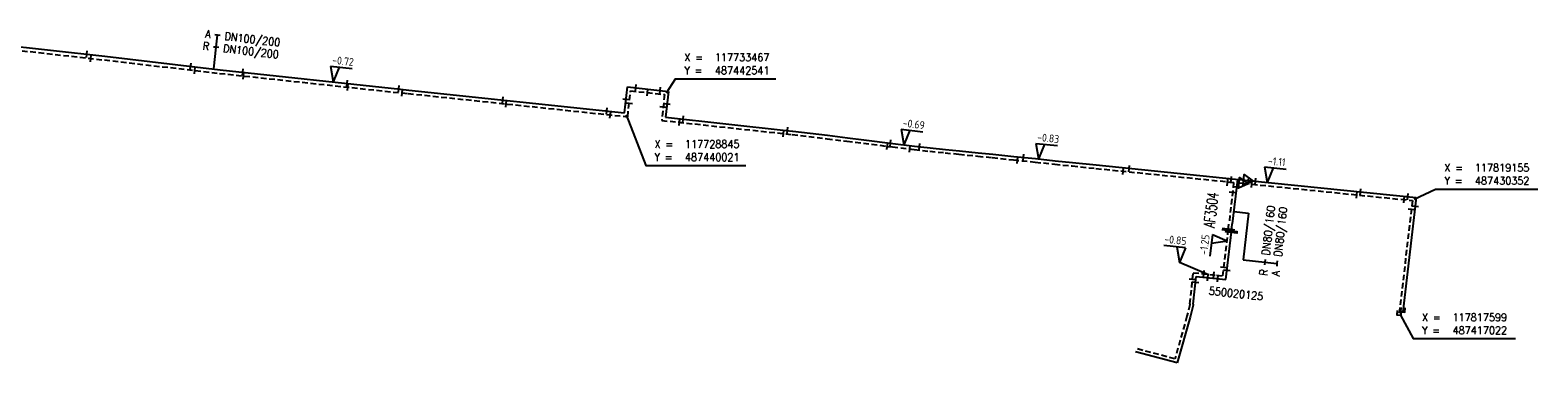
# Model space of a CAD drawing. Header units: millimetres. Extents: x 0 to 118318689, y 0 to 490460760.
# Tile 108 of 117: x 117660545 to 117833320, y 487411541 to 487449752. Entities that reach past the tile are written whole.
import ezdxf
from ezdxf.enums import TextEntityAlignment as Align

# ---------------------------------------------------------------- set-up
doc = ezdxf.new("R2010")
doc.units = ezdxf.units.MM
doc.header["$LTSCALE"] = 200
doc.linetypes.add('HIDDEN2', pattern=[4.7625, 3.175, -1.5875])
doc.layers.get('0').update_dxf_attribs({"color": 8})
for name, color, linetype in [('WT-C-AFSLUITER', 7, 'Continuous'), ('WT-C-mof', 7, 'Continuous'), ('WT-C-VERLOOP', 7, 'Continuous'), ('WT-I-coord', 7, 'Continuous'), ('WT-I-diam', 7, 'Continuous'), ('WT-I-info', 7, 'Continuous'), ('WT-I-NAP', 7, 'Continuous'), ('WT-L-aanvoer', 6, 'Continuous'), ('WT-L-retour', 6, 'HIDDEN2')]:
    doc.layers.add(name, color=color, linetype=linetype)
doc.styles.add('DIN17', font='ROMANS.SHX', dxfattribs={"width": 0.9})
doc.styles.add('ISOCP', font='ISOCP.SHX')

# ---------------------------------------------------------------- blocks, each defined once
blk = doc.blocks.new('LR-mof')
at = {"color": 0, "linetype": 'ByBlock', "lineweight": -2}
blk.add_line((0, -0.75), (0, 0.75), dxfattribs=at)
blk = doc.blocks.new('LR-smof')
at = {"color": 0, "linetype": 'ByBlock', "lineweight": -2}
blk.add_lwpolyline([(1, 0.5), (0, 0.5), (0, -0.5), (1, -0.5)], dxfattribs=at)
blk = doc.blocks.new('rb_topo_xylr')
at = {"color": 0, "linetype": 'Continuous', "style": 'DIN17', "width": 0.9}
for s, p in [('X =', (0, 4)), ('Y =', (0, 1))]:
    blk.add_text(s, height=1.8, dxfattribs=at).set_placement(p)
at = {"color": 0, "style": 'DIN17', "width": 0.9}
for tag, p in [('X', (7, 4)), ('Y', (7, 1))]:
    blk.add_attdef(tag, p, '', height=1.8, dxfattribs=at)
blk = doc.blocks.new('LR-VERL')
at = {"color": 0, "linetype": 'ByBlock', "lineweight": -2}
blk.add_lwpolyline([(1.08, 0), (-1.08, -1.25), (-1.08, 1.25)], close=True, dxfattribs=at)
blk = doc.blocks.new('nap1')
at = {"color": 0, "linetype": 'Continuous'}
for p, q in [((-1, 3.5), (0, 0)), ((-1, 3.5), (4, 3.5)), ((1, 3.5), (0, 0))]:
    blk.add_line(p, q, dxfattribs=at)
at = {"color": 0, "linetype": 'Continuous', "style": 'ISOCP'}
for tag, p in [('*1', (1.7, 5)), ('*2', (4, 1.5))]:
    blk.add_attdef(tag, text='', height=1.8, dxfattribs=at).set_placement(p, align=Align.MIDDLE)
blk = doc.blocks.new('nap2')
at = {"color": 0, "linetype": 'Continuous'}
for p, q in [((1, 3.5), (-4, 3.5)), ((-1, 3.5), (0, 0)), ((1, 3.5), (0, 0))]:
    blk.add_line(p, q, dxfattribs=at)
at = {"color": 0, "linetype": 'Continuous', "style": 'ISOCP'}
for tag, p in [('*1', (-1.5, 5)), ('*2', (-4, 1.5))]:
    blk.add_attdef(tag, text='', height=1.8, dxfattribs=at).set_placement(p, align=Align.MIDDLE)
blk = doc.blocks.new('LR-AFS')
at = {"color": 0, "lineweight": -3, "const_width": 0.7}
blk.add_lwpolyline([(0, -1.5), (0, 1.5)], dxfattribs=at)
at = {"color": 7, "linetype": 'ByBlock', "lineweight": -2, "style": 'DIN17', "width": 0.9}
blk.add_attdef('*1', text='', height=2.5, dxfattribs=at).set_placement((0, 5), align=Align.MIDDLE)
at = {"color": 0, "linetype": 'ByBlock', "lineweight": -2, "style": 'DIN17', "width": 0.3, "flags": 1}
for tag, p in [('*2', (2.5, 1.5)), ('OCODE', (-7.5, -2.5)), ('NCODE', (-2.5, -2.5)), ('BC', (2.5, -2.5)), ('RK', (7.5, -2.5)), ('FABR', (-7.5, -7.5)), ('ST', (-7.5, -5)), ('VCODE', (-2.5, -5)), ('TYPE', (-2.5, -7.5)), ('OPBOUW', (2.5, -7.5)), ('NIVO', (2.5, -5)), ('BEDIEN', (7.5, -7.5)), ('IMM', (7.5, -5)), ('VERTR', (-7.5, -10)), ('OPBLEN', (-2.5, -10)), ('HULPST', (2.5, -10)), ('VERLSP', (7.5, -10)), ('DEKM', (-7.5, -12.5)), ('PDATUM', (-2.5, -12.5)), ('OPM', (2.5, -12.5)), ('BORD', (7.5, -12.5)), ('BORDL', (-7.5, -15)), ('BORDX', (-2.5, -15)), ('BORDY', (2.5, -15)), ('BORDZ', (7.5, -15))]:
    blk.add_attdef(tag, text='', height=1.8, dxfattribs=at).set_placement(p, align=Align.MIDDLE)
blk = doc.blocks.new('LR-hyp')
at = {"color": 7, "linetype": 'ByBlock', "lineweight": -3, "style": 'DIN17', "width": 0.9}
blk.add_attdef('*1', text='', height=1.8, dxfattribs=at).set_placement((0, 0), align=Align.MIDDLE)
at = {"color": 7, "linetype": 'ByBlock', "lineweight": -2, "style": 'DIN17', "width": 0.9, "flags": 1}
blk.add_attdef('*2', text='', height=1.8, dxfattribs=at).set_placement((0, -5), align=Align.MIDDLE)
blk = doc.blocks.new('LR-DIAO2')
at = {"color": 0, "lineweight": -3}
blk.add_line((0, 0), (0, -5), dxfattribs=at)
at = {"color": 0, "linetype": 'Continuous', "lineweight": -3}
blk.add_line((0, -5), (0, -7.8), dxfattribs=at)
at = {"color": 0, "lineweight": -3}
for points in [[(0.61, -5), (0, -5), (-0.61, -5)], [(0.61, -7.8), (0, -7.8), (-0.61, -7.8)]]:
    blk.add_lwpolyline(points, dxfattribs=at)
at = {"color": 1, "lineweight": -3, "style": 'DIN17', "width": 0.9}
for tag, p in [('*1', (-1.61, -5)), ('*2', (-1.61, -7.78))]:
    blk.add_attdef(tag, text='', height=1.8, dxfattribs=at).set_placement(p, align=Align.MIDDLE_RIGHT)
for tag, p in [('*11', (1.61, -5)), ('*12', (1.61, -7.8))]:
    blk.add_attdef(tag, text='', height=1.8, dxfattribs=at).set_placement(p, align=Align.MIDDLE_LEFT)
blk = doc.blocks.new('LR-DIAB2')
at = {"color": 0, "linetype": 'Continuous', "lineweight": -3}
blk.add_line((0, 5), (0, 7.8), dxfattribs=at)
at = {"color": 0, "lineweight": -3}
blk.add_line((0, 0), (0, 5), dxfattribs=at)
for points in [[(0.61, 7.8), (0, 7.8), (-0.61, 7.8)], [(0.61, 5), (0, 5), (-0.61, 5)]]:
    blk.add_lwpolyline(points, dxfattribs=at)
at = {"color": 1, "lineweight": -3, "style": 'DIN17', "width": 0.9}
for tag, p in [('*1', (-1.61, 7.8)), ('*2', (-1.61, 5.02))]:
    blk.add_attdef(tag, text='', height=1.8, dxfattribs=at).set_placement(p, align=Align.MIDDLE_RIGHT)
for tag, p in [('*11', (1.61, 7.8)), ('*12', (1.61, 5))]:
    blk.add_attdef(tag, text='', height=1.8, dxfattribs=at).set_placement(p, align=Align.MIDDLE_LEFT)

msp = doc.modelspace()

# ---------------------------------------------------------------- linework, layer by layer
at = {"layer": 'WT-I-coord', "color": 1, "lineweight": -3}
for points in [[(117733468, 487442541), (117734514, 487444169), (117745994, 487444169)], [(117728845, 487440022), (117731087, 487434213), (117742567, 487434213)], [(117817599, 487417022), (117819047, 487414330), (117830758, 487414330)]]:
    msp.add_lwpolyline(points, dxfattribs=at)
at = {"layer": 'WT-I-coord', "color": 1}
msp.add_lwpolyline([(117819156, 487430353), (117821609, 487431506), (117833320, 487431506)], dxfattribs=at)
at = {"layer": 'WT-I-diam', "lineweight": -3}
for p, q in [((117798469, 487428920), (117800152, 487428731)), ((117800152, 487428731), (117799551, 487423383))]:
    msp.add_line(p, q, dxfattribs=at)
at = {"layer": 'WT-I-info'}
msp.add_line((117795597, 487421665), (117792272, 487423083), dxfattribs=at)
at = {"layer": 'WT-L-aanvoer', "lineweight": -3}
for p, q in [((117653983, 487448444), (117669107, 487446745)), ((117669107, 487446745), (117682303, 487445207)), ((117682303, 487445207), (117702986, 487442977)), ((117702986, 487442977), (117703928, 487442865)), ((117703928, 487442865), (117728668, 487440242)), ((117728668, 487440242), (117728989, 487443225)), ((117728989, 487443225), (117733688, 487442719)), ((117733688, 487442719), (117733367, 487439736)), ((117733367, 487439736), (117747170, 487438239)), ((117747170, 487438239), (117747922, 487438161)), ((117782724, 487434263), (117800147, 487432478)), ((117798883, 487432607), (117798308, 487427489)), ((117800147, 487432478), (117819364, 487430520)), ((117819364, 487430520), (117817829, 487417387))]:
    msp.add_line(p, q, dxfattribs=at)
at = {"layer": 'WT-L-aanvoer'}
for p, q in [((117747926, 487438160), (117751922, 487437676)), ((117751922, 487437676), (117754199, 487437391)), ((117754199, 487437391), (117756083, 487437155)), ((117756083, 487437155), (117759411, 487436738)), ((117759411, 487436738), (117761895, 487436427)), ((117761895, 487436427), (117763683, 487436240)), ((117763683, 487436240), (117765434, 487436060)), ((117765434, 487436060), (117767025, 487435897)), ((117767025, 487435897), (117769175, 487435677)), ((117769175, 487435677), (117770846, 487435506)), ((117770846, 487435506), (117773270, 487435253)), ((117773270, 487435253), (117775763, 487434992)), ((117775763, 487434992), (117777999, 487434758)), ((117777999, 487434758), (117780004, 487434548)), ((117780004, 487434548), (117782724, 487434263)), ((117797558, 487421112), (117798207, 487426607)), ((117798207, 487426607), (117798308, 487427489)), ((117793823, 487418279), (117794168, 487421477)), ((117794168, 487421477), (117796467, 487421229)), ((117796467, 487421229), (117797558, 487421112)), ((117793811, 487418160), (117793480, 487416811)), ((117793823, 487418279), (117793811, 487418160)), ((117793480, 487416811), (117791992, 487411541)), ((117791992, 487411541), (117787209, 487412808))]:
    msp.add_line(p, q, dxfattribs=at)
at = {"layer": 'WT-L-retour', "lineweight": -3}
for p, q in [((117653937, 487448021), (117669059, 487446323)), ((117669059, 487446323), (117682256, 487444785)), ((117682256, 487444785), (117703160, 487442531)), ((117703160, 487442531), (117703859, 487442470)), ((117703859, 487442470), (117729023, 487439802)), ((117729023, 487439802), (117729344, 487442784)), ((117729344, 487442784), (117733247, 487442364)), ((117733247, 487442364), (117732926, 487439381)), ((117732926, 487439381), (117747128, 487437841)), ((117747128, 487437841), (117747881, 487437763)), ((117747878, 487437763), (117751873, 487437279)), ((117751873, 487437279), (117754149, 487436994)), ((117754149, 487436994), (117756033, 487436758)), ((117756033, 487436758), (117759362, 487436342)), ((117759362, 487436342), (117761850, 487436030)), ((117761850, 487436030), (117763642, 487435842)), ((117763642, 487435842), (117765394, 487435662)), ((117765394, 487435662), (117766984, 487435499)), ((117766984, 487435499), (117769134, 487435279)), ((117769134, 487435279), (117770804, 487435108)), ((117770804, 487435108), (117773229, 487434855)), ((117773229, 487434855), (117775721, 487434594)), ((117775721, 487434594), (117777957, 487434360)), ((117777957, 487434360), (117779962, 487434150)), ((117779962, 487434150), (117782682, 487433865)), ((117782682, 487433865), (117799603, 487432153)), ((117798462, 487432269), (117797931, 487427538)), ((117799603, 487432153), (117818947, 487430185)), ((117818947, 487430185), (117817410, 487417042))]:
    msp.add_line(p, q, dxfattribs=at)
at = {"layer": 'WT-L-retour'}
for p, q in [((117797225, 487421530), (117797850, 487426827)), ((117797850, 487426827), (117797931, 487427538)), ((117793446, 487418320), (117793831, 487421896)), ((117793831, 487421896), (117796508, 487421607)), ((117796508, 487421607), (117797225, 487421530)), ((117793435, 487418226), (117793112, 487416908)), ((117793446, 487418320), (117793435, 487418226)), ((117793112, 487416908), (117791728, 487412004)), ((117791728, 487412004), (117787306, 487413176))]:
    msp.add_line(p, q, dxfattribs=at)

# ---------------------------------------------------------------- block references
at = {"layer": 'WT-C-AFSLUITER', "linetype": 'Continuous'}
ref = msp.add_blockref('LR-AFS', (117798207, 487426607), dxfattribs=dict(at, xscale=499.9999999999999, yscale=499.9999999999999, zscale=499.9999999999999, rotation=83.26500000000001))
ref.add_attrib('*1', 'AF3504', dxfattribs={"layer": '0', "color": 7, "linetype": 'ByBlock', "lineweight": -2, "height": 1250, "rotation": 83.265, "style": 'DIN17', "width": 0.65}).set_placement((117795883, 487429111), align=Align.MIDDLE)
at = {"layer": 'WT-C-AFSLUITER', "linetype": 'Continuous', "xscale": 499.9999999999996, "yscale": 499.9999999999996, "zscale": 499.9999999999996, "rotation": 83.26489999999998}
msp.add_blockref('LR-AFS', (117797850, 487426827), dxfattribs=at)
at = {"layer": 'WT-C-mof', "linetype": 'Continuous', "lineweight": -3}
for name, p, xscale, yscale, zscale, rotation in [('LR-mof', (117667026, 487446979), 500.0000000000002, 500.0000000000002, 500.0000000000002, 353.5917), ('LR-mof', (117667508, 487446497), 500.0000000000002, 500.0000000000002, 500.0000000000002, 353.5917), ('LR-mof', (117678942, 487445599), 500, 500, 500, 353.352), ('LR-mof', (117679426, 487445114), 500, 500, 500, 353.352), ('LR-mof', (117684932, 487444924), 500, 500, 500, 353.8476), ('LR-mof', (117685003, 487444488), 500, 500, 500, 353.8476), ('LR-mof', (117696866, 487443637), 500, 500, 500, 353.8476), ('LR-mof', (117696938, 487443202), 500, 500, 500, 353.8476), ('LR-mof', (117702777, 487443000), 500, 500, 500, 353.8476), ('LR-mof', (117729960, 487443120), 500.0000000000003, 500.0000000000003, 500.0000000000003, 353.8510000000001), ('LR-mof', (117703159, 487442531), 500, 500, 500, 353.8476), ('LR-mof', (117714714, 487441722), 500, 500, 500, 353.9462), ('LR-mof', (117715082, 487441280), 500, 500, 500, 353.9462), ('LR-mof', (117728832, 487441770), 499.9999999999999, 499.9999999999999, 499.9999999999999, 83.8511), ('LR-mof', (117731298, 487442574), 500.0000000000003, 500.0000000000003, 500.0000000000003, 353.8510000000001), ('LR-mof', (117732734, 487442821), 500.0000000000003, 500.0000000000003, 500.0000000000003, 353.8510000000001), ('LR-mof', (117726646, 487440456), 500, 500, 500, 353.9462), ('LR-mof', (117727032, 487440013), 500, 500, 500, 353.9462), ('LR-mof', (117729187, 487441329), 499.9999999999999, 499.9999999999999, 499.9999999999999, 83.8511), ('LR-mof', (117733091, 487440910), 499.9999999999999, 499.9999999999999, 499.9999999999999, 83.8511), ('LR-mof', (117733531, 487441264), 499.9999999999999, 499.9999999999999, 499.9999999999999, 83.8511), ('LR-mof', (117735392, 487439521), 500, 500, 500, 353.943), ('LR-mof', (117734950, 487439166), 500, 500, 500, 353.943), ('LR-mof', (117746879, 487437867), 500, 500, 500, 353.943), ('LR-mof', (117747321, 487438223), 499.9999999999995, 499.9999999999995, 499.9999999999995, 354.0631), ('LR-mof', (117812562, 487430834), 500.0000000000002, 500.0000000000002, 500.0000000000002, 353.602), ('LR-mof', (117812997, 487431169), 500.0000000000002, 500.0000000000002, 500.0000000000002, 353.602), ('LR-smof', (117817410, 487417042), 500.0000000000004, 500.0000000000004, 500.0000000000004, 83.99660000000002), ('LR-smof', (117817829, 487417387), 500.0000000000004, 500.0000000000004, 500.0000000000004, 83.99660000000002)]:
    msp.add_blockref(name, p, dxfattribs=dict(at, xscale=xscale, yscale=yscale, zscale=zscale, rotation=rotation))
at = {"layer": 'WT-C-mof', "linetype": 'Continuous'}
for p, xscale, yscale, zscale, rotation in [((117758772, 487436415), 500, 500, 500, 352.8614), ((117759141, 487436772), 500, 500, 500, 352.8614), ((117761351, 487436092), 500, 500, 500, 352.8614), ((117762457, 487436368), 499.9999999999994, 499.9999999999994, 499.9999999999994, 354.007), ((117773682, 487434807), 499.9999999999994, 499.9999999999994, 499.9999999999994, 354.0238), ((117774391, 487435135), 499.9999999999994, 499.9999999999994, 499.9999999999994, 354.0238), ((117785793, 487433531), 500, 500, 500, 353.6692), ((117786484, 487433837), 500.0000000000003, 500.0000000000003, 500.0000000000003, 353.6685000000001), ((117800536, 487432058), 499.9999999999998, 499.9999999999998, 499.9999999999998, 354.19), ((117800962, 487432395), 500, 500, 500, 354.1839), ((117793746, 487421105), 499.9999999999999, 499.9999999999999, 499.9999999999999, 83.8511), ((117795035, 487421766), 499.9999999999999, 499.9999999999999, 499.9999999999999, 353.8511), ((117795497, 487421334), 499.9999999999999, 499.9999999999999, 499.9999999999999, 353.8511), ((117796174, 487421643), 499.9999999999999, 499.9999999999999, 499.9999999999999, 353.8511), ((117796641, 487421211), 499.9999999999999, 499.9999999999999, 499.9999999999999, 353.8511), ((117797337, 487422484), 499.9999999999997, 499.9999999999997, 499.9999999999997, 83.2649), ((117797681, 487422153), 500, 500, 500, 83.265), ((117794093, 487420780), 499.9999999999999, 499.9999999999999, 499.9999999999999, 83.8511)]:
    msp.add_blockref('LR-mof', p, dxfattribs=dict(at, xscale=xscale, yscale=yscale, zscale=zscale, rotation=rotation))
at = {"layer": 'WT-C-mof', "lineweight": -3}
for p, xscale, yscale, zscale, rotation in [((117798173, 487432564), 500, 500, 500, 353.6019880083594), ((117797753, 487432229), 499.9999999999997, 499.9999999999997, 499.9999999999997, 353.6019880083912), ((117798337, 487431157), 500.0000000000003, 500.0000000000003, 500.0000000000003, 263.5916235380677), ((117798788, 487431769), 500.0000000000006, 500.0000000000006, 500.0000000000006, 263.5916235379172), ((117817952, 487430286), 500.0000000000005, 500.0000000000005, 500.0000000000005, 173.6019880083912), ((117818369, 487430622), 500, 500, 500, 173.6019880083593), ((117819260, 487429526), 499.9999999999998, 499.9999999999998, 499.9999999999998, 263.9966391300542), ((117818842, 487429190), 499.9999999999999, 499.9999999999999, 499.9999999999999, 263.9966391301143)]:
    msp.add_blockref('LR-mof', p, dxfattribs=dict(at, xscale=xscale, yscale=yscale, zscale=zscale, rotation=rotation))
at = {"layer": 'WT-C-mof'}
for p, xscale, yscale, zscale, rotation in [((117799603, 487432153), 499.9999999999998, 499.9999999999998, 499.9999999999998, 354.19), ((117800147, 487432478), 500, 500, 500, 354.1839)]:
    msp.add_blockref('LR-mof', p, dxfattribs=dict(at, xscale=xscale, yscale=yscale, zscale=zscale, rotation=rotation))
at = {"layer": 'WT-C-VERLOOP', "linetype": 'Continuous'}
for p, xscale, yscale, zscale, rotation in [((117800147, 487432478), 500, 500, 500, 354.1839), ((117799603, 487432153), 499.9999999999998, 499.9999999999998, 499.9999999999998, 354.19)]:
    msp.add_blockref('LR-VERL', p, dxfattribs=dict(at, xscale=xscale, yscale=yscale, zscale=zscale, rotation=rotation))
at = {"layer": 'WT-I-coord', "linetype": 'Continuous', "lineweight": -3}
ref = msp.add_blockref('rb_topo_xylr', (117735514, 487444169), dxfattribs=dict(at, xscale=500, yscale=500, zscale=500))
ref.add_attrib('X', '117733467', (117739014, 487446169), dxfattribs={"layer": '0', "color": 1, "height": 900, "style": 'DIN17', "width": 0.9})
ref.add_attrib('Y', '487442541', (117739014, 487444669), dxfattribs={"layer": '0', "color": 1, "height": 900, "style": 'DIN17', "width": 0.9})
ref = msp.add_blockref('rb_topo_xylr', (117732087, 487434213), dxfattribs=dict(at, xscale=500, yscale=500, zscale=500))
ref.add_attrib('X', '117728845', (117735587, 487436213), dxfattribs={"layer": '0', "color": 1, "height": 900, "style": 'DIN17', "width": 0.9})
ref.add_attrib('Y', '487440021', (117735587, 487434713), dxfattribs={"layer": '0', "color": 1, "height": 900, "style": 'DIN17', "width": 0.9})
at = {"layer": 'WT-I-coord', "linetype": 'Continuous'}
ref = msp.add_blockref('rb_topo_xylr', (117822609, 487431506), dxfattribs=dict(at, xscale=500, yscale=500, zscale=500))
ref.add_attrib('X', '117819155', (117826109, 487433506), dxfattribs={"layer": '0', "color": 1, "height": 900, "style": 'DIN17', "width": 0.9})
ref.add_attrib('Y', '487430352', (117826109, 487432006), dxfattribs={"layer": '0', "color": 1, "height": 900, "style": 'DIN17', "width": 0.9})
at = {"layer": 'WT-I-coord', "linetype": 'Continuous', "lineweight": -3}
ref = msp.add_blockref('rb_topo_xylr', (117820047, 487414330), dxfattribs=dict(at, xscale=500, yscale=500, zscale=500))
ref.add_attrib('X', '117817599', (117823547, 487416330), dxfattribs={"layer": '0', "color": 1, "height": 900, "style": 'DIN17', "width": 0.9})
ref.add_attrib('Y', '487417022', (117823547, 487414830), dxfattribs={"layer": '0', "color": 1, "height": 900, "style": 'DIN17', "width": 0.9})
at = {"layer": 'WT-I-diam', "linetype": 'Continuous'}
for name, p, xscale, yscale, zscale, rotation, values in [('LR-DIAB2', (117681575, 487445292), 500, 500, 500, 353.3519548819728, {'*1': 'A', '*11': 'DN100/200', '*2': 'R', '*12': 'DN100/200'}), ('LR-DIAO2', (117799551, 487423383), 500.0000000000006, 500.0000000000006, 500.0000000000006, 83.59162353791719, {'*1': 'R', '*11': 'DN80/160', '*2': 'A', '*12': 'DN80/160'})]:
    msp.add_blockref(name, p, dxfattribs=dict(at, xscale=xscale, yscale=yscale, zscale=zscale, rotation=rotation)).add_auto_attribs(values)
at = {"layer": 'WT-I-info', "linetype": 'Continuous', "xscale": 500.0000000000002, "yscale": 500.0000000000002, "zscale": 500.0000000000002, "rotation": 353.9796318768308}
msp.add_blockref('LR-hyp', (117798737, 487419500), dxfattribs=at).add_auto_attribs({'*1': '550020125'})
at = {"layer": 'WT-I-NAP', "linetype": 'Continuous'}
ref = msp.add_blockref('nap1', (117695286, 487443807), dxfattribs=dict(at, xscale=500, yscale=500, zscale=500, rotation=353.8475530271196))
ref.add_attrib('*1', '-0.72', dxfattribs={"layer": '0', "color": 1, "linetype": 'Continuous', "height": 900, "rotation": 353.84755, "style": 'ISOCP'}).set_placement((117696399, 487446202), align=Align.MIDDLE)
ref = msp.add_blockref('nap1', (117760652, 487436583), dxfattribs=dict(at, xscale=500.0000000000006, yscale=500.0000000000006, zscale=500.0000000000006, rotation=352.8614413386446))
ref.add_attrib('*1', '-0.69', dxfattribs={"layer": '0', "color": 1, "linetype": 'Continuous', "height": 900, "rotation": 352.86144, "style": 'ISOCP'}).set_placement((117761807, 487438958), align=Align.MIDDLE)
ref = msp.add_blockref('nap1', (117776104, 487434956), dxfattribs=dict(at, xscale=500, yscale=500, zscale=500, rotation=354.0238182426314))
ref.add_attrib('*1', '-0.83', dxfattribs={"layer": '0', "color": 1, "linetype": 'Continuous', "height": 900, "rotation": 354.02382, "style": 'ISOCP'}).set_placement((117777210, 487437354), align=Align.MIDDLE)
ref = msp.add_blockref('nap1', (117802300, 487432259), dxfattribs=dict(at, xscale=500.0000000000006, yscale=500.0000000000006, zscale=500.0000000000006, rotation=354.1839422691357))
ref.add_attrib('*1', '-1.11', dxfattribs={"layer": '0', "color": 1, "linetype": 'Continuous', "height": 900, "rotation": 354.18394, "style": 'ISOCP'}).set_placement((117803399, 487434659), align=Align.MIDDLE)
ref = msp.add_blockref('nap2', (117792272, 487423083), dxfattribs=dict(at, xscale=500, yscale=500, zscale=500, rotation=353.8510583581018))
ref.add_attrib('*1', '-0.85', dxfattribs={"layer": '0', "color": 1, "linetype": 'Continuous', "height": 900, "rotation": 353.85106, "style": 'ISOCP'}).set_placement((117791794, 487425648), align=Align.MIDDLE)
ref = msp.add_blockref('nap2', (117797701, 487425567), dxfattribs=dict(at, xscale=499.9999999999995, yscale=499.9999999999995, zscale=499.9999999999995, rotation=83.2649425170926))
ref.add_attrib('*1', '-1.25', dxfattribs={"layer": '0', "color": 1, "linetype": 'Continuous', "height": 900, "rotation": 83.26494, "style": 'ISOCP'}).set_placement((117795131, 487425115), align=Align.MIDDLE)

doc.saveas('drawing.dxf')
